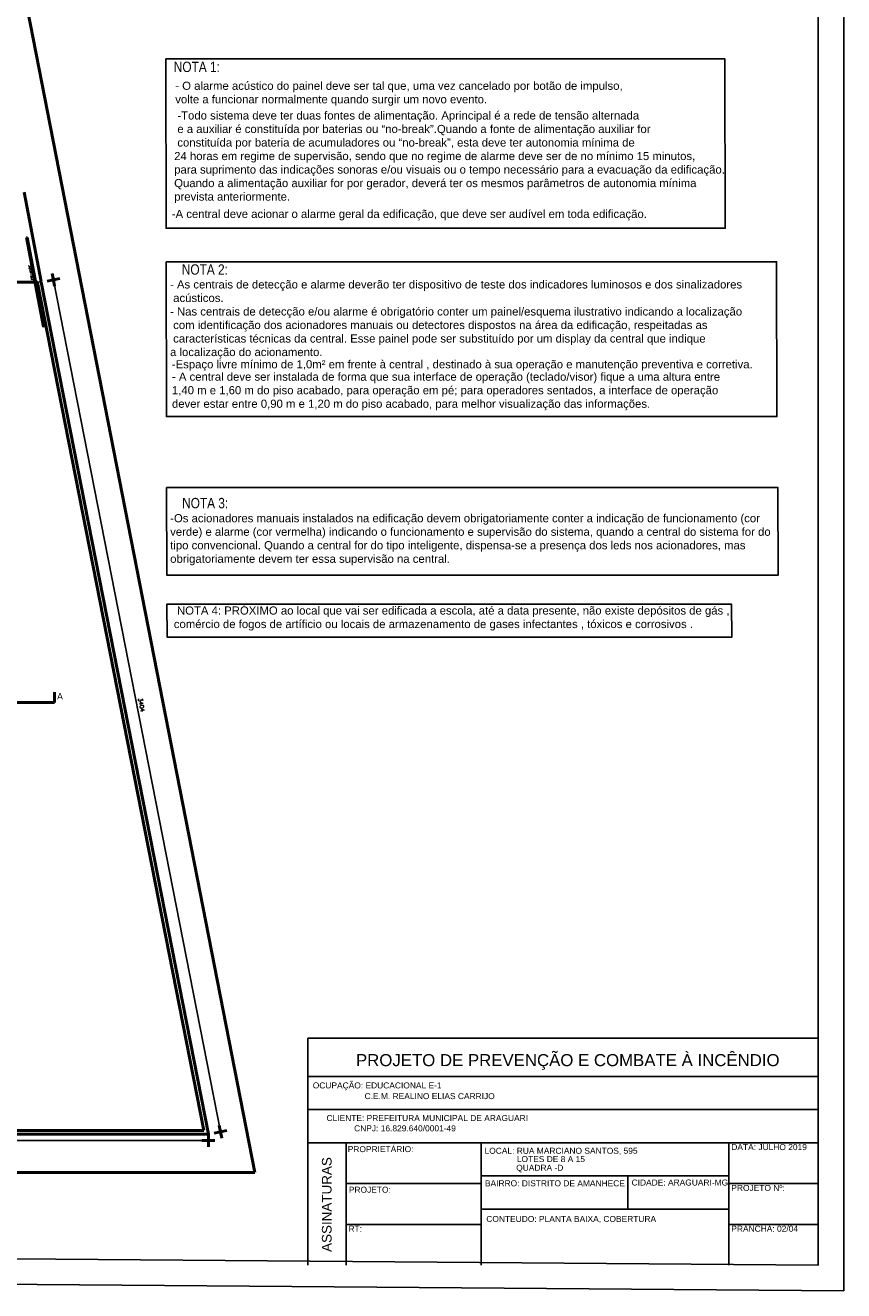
# Model space of a CAD drawing. Header units: inches. Extents: x -33917 to -601, y 26730 to 64098.
# Tile 14 of 80: x -24227 to -21020, y 26739 to 31699. Entities that reach past the tile are written whole.
import ezdxf
from ezdxf.enums import TextEntityAlignment as Align

# ---------------------------------------------------------------- set-up
doc = ezdxf.new("R2010")
doc.units = ezdxf.units.IN
doc.header["$LTSCALE"] = 0.8
doc.header["$MEASUREMENT"] = 0
doc.header["$PDMODE"] = 2
for name, color, linetype in [('cota', 54, 'Continuous'), ('texto', 7, 'Continuous'), ('VISTA3', 7, 'Continuous')]:
    doc.layers.add(name, color=color, linetype=linetype)
doc.layers.add('Janela', color=4, linetype='Continuous', lineweight=25)
doc.layers.add('Parede', color=7, linetype='Continuous', lineweight=50)
doc.styles.add('R', font='romans.shx')
doc.styles.add('simplexNt', font='simplex.shx')
doc.styles.add('STYLE2', font='arial.ttf')
doc.styles.add('style4', font='txt')
doc.styles.add('Swiss Cn Cota', font='swissc.ttf')
doc.dimstyles.new('100', dxfattribs={"dimscale": 2, "dimtxt": 14, "dimasz": 1, "dimexe": 1, "dimexo": 1, "dimgap": 5, "dimtad": 1, "dimdec": 0, "dimdsep": 46, "dimtxsty": 'R', "dimblk1": 'COTA', "dimblk2": 'COTA', "dimsah": 1, "dimcen": 1, "dimse1": 1, "dimse2": 1, "dimclrt": 7, "dimaunit": 1, "dimadec": 0, "dimazin": 0, "dimtfac": 1, "dimtdec": 0, "dimtmove": 2, "dimatfit": 3, "dimldrblk": 'COTA', "dimfxl": 1, "dimtolj": 1, "dimarcsym": 0})

# ---------------------------------------------------------------- blocks, each defined once
blk = doc.blocks.new('COTA')
h = blk.add_hatch(color=256)
h.paths.add_polyline_path([(0, 1.5, 0.414214), (-1.5, 0), (0, 0)])
h.paths.add_polyline_path([(1.5, 0), (0, 0), (0, -1.5, 0.414214)])
h.paths.add_polyline_path([(0, 1.5), (0, 0), (1.5, 0, 0.414214)])
h.paths.add_polyline_path([(0, 0), (-1.5, 0, 0.414214), (0, -1.5)])
for p, q in [((0, 0), (-12.5, 0)), ((0, 12.5), (0, 0)), ((0, -12.5), (0, 0)), ((0, 0), (12.5, 0))]:
    blk.add_line(p, q)
blk.add_circle((0, 0), 1.5)
blk = doc.blocks.new('*D115')
at = {"layer": 'Defpoints', "color": 0, "lineweight": -3, "transparency": 16777216}
for p in [(-27967.6, 27352), (-23509.6, 27352), (-23509.6, 27327.8)]:
    blk.add_point(p, dxfattribs=at)
at = {"layer": 'Parede', "color": 0, "lineweight": -2, "transparency": 16777216}
blk.add_line((-27965.6, 27327.8), (-23511.6, 27327.8), dxfattribs=at)
at = {"layer": 'Parede', "color": 0, "lineweight": -2, "transparency": 16777216, "xscale": 2, "yscale": 2, "zscale": 2, "rotation": 180}
blk.add_blockref('COTA', (-27967.6, 27327.8), dxfattribs=at)
at = {"layer": 'Parede', "color": 0, "lineweight": -2, "transparency": 16777216, "xscale": 2, "yscale": 2, "zscale": 2}
blk.add_blockref('COTA', (-23509.6, 27327.8), dxfattribs=at)
at = {"layer": 'Parede', "color": 7, "transparency": 16777216, "insert": (-25738.6, 27345.8), "char_height": 16, "attachment_point": 5, "style": 'R'}
blk.add_mtext('\\A1;4458', dxfattribs=at)
blk = doc.blocks.new('*D35')
at = {"layer": 'Defpoints', "color": 0, "lineweight": -3, "transparency": 16777216}
for p in [(-24164.4, 30692), (-24116.7, 30701.4), (-23509.6, 27352)]:
    blk.add_point(p, dxfattribs=at)
at = {"layer": 'Parede', "color": 0, "lineweight": -2, "transparency": 16777216}
blk.add_line((-23462.2, 27363.3), (-24116.3, 30699.4), dxfattribs=at)
at = {"layer": 'Parede', "color": 0, "lineweight": -2, "transparency": 16777216, "xscale": 2, "yscale": 2, "zscale": 2}
for p, rotation in [((-24116.7, 30701.4), 101.0921476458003), ((-23461.9, 27361.4), 281.0921476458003)]:
    blk.add_blockref('COTA', p, dxfattribs=dict(at, rotation=rotation))
at = {"layer": 'Parede', "color": 7, "transparency": 16777216, "insert": (-23771.6, 29034.8), "char_height": 16, "attachment_point": 5, "rotation": 281.0921, "style": 'R'}
blk.add_mtext('\\A1;3404', dxfattribs=at)

msp = doc.modelspace()

# ---------------------------------------------------------------- linework, layer by layer
at = {"layer": 'Janela'}
msp.add_line((-24155.818, 30517.072), (-24152.87, 30517.633), dxfattribs=at)
at = {"layer": 'Parede'}
for p, q in [((-24526.086, 33334.435), (-23327.371, 27202.012)), ((-24231.365, 31044.808), (-24164.942, 30694.654)), ((-24219.367, 30867.219), (-24222.314, 30866.658)), ((-24222.314, 30866.658), (-24155.818, 30517.072)), ((-24219.367, 30867.219), (-24152.87, 30517.633)), ((-24398.441, 30692.012), (-24179.679, 30691.859)), ((-24179.161, 30689.126), (-23527.861, 27367.012)), ((-24164.441, 30692.012), (-23509.634, 27352.012)), ((-24111.914, 29044.632), (-24111.914, 29084.632)), ((-27925.184, 29044.632), (-24111.914, 29044.632)), ((-23527.861, 27367.012), (-25932.341, 27367.012)), ((-23509.634, 27352.012), (-25932.341, 27352.012)), ((-23327.371, 27202.012), (-27973.441, 27202.012))]:
    msp.add_line(p, q, dxfattribs=at)
at = {"layer": 'Parede', "lineweight": -3}
for p, q in [((-24179.679, 30691.859), (-24164.942, 30694.654)), ((-24179.178, 30689.216), (-24179.679, 30691.859)), ((-24164.441, 30692.012), (-24164.942, 30694.654))]:
    msp.add_line(p, q, dxfattribs=at)
at = {"layer": 'texto'}
for p, q in [((-21120.354, 27728.875), (-23120.354, 27728.875)), ((-23120.354, 27728.875), (-23120.354, 26838.875)), ((-21120.354, 27578.875), (-23120.354, 27578.875)), ((-21120.354, 27448.875), (-23120.354, 27448.875)), ((-21120.354, 27318.875), (-23120.354, 27318.875)), ((-22970.354, 27318.875), (-22970.354, 26838.875)), ((-22440.354, 27318.875), (-22440.354, 26838.875)), ((-21470.354, 26838.875), (-21470.354, 27318.875)), ((-21470.354, 27188.875), (-22440.354, 27188.875)), ((-21866.449, 27058.875), (-21866.449, 27188.875)), ((-22440.354, 27158.875), (-22970.354, 27158.875)), ((-21120.354, 27158.875), (-21470.354, 27158.875)), ((-21470.354, 27058.875), (-22440.354, 27058.875)), ((-22440.354, 26998.875), (-22970.354, 26998.875)), ((-21120.354, 26998.875), (-21470.354, 26998.875))]:
    msp.add_line(p, q, dxfattribs=at)
for points in [[(-33831.702, 26838.875), (-21020.354, 26738.875), (-21020.354, 33649.64), (-33831.702, 33749.64)], [(-33731.702, 26938.875), (-21120.354, 26838.875), (-21120.354, 33549.64), (-33731.702, 33649.64)], [(-23676.705, 31567.162), (-21485.935, 31567.162), (-21484.645, 30903.676), (-23675.414, 30903.676)], [(-23675.414, 30772.43), (-21283.296, 30772.43), (-21282.005, 30165.017), (-23674.123, 30165.017)], [(-23674.123, 29887.021), (-21277.976, 29887.021), (-21276.686, 29543.951), (-23672.833, 29543.951)], [(-23672.401, 29429.277), (-21459.786, 29429.277), (-21458.495, 29300.995), (-23671.11, 29300.995)]]:
    msp.add_lwpolyline(points, close=True, dxfattribs=at)

# ---------------------------------------------------------------- texts
at = {"layer": 'cota', "color": 7, "style": 'STYLE2'}
for s, height, p in [('PROJETO DE PREVENÇÃO E COMBATE À INCÊNDIO', 47.10334, (-22931.261, 27619.063)), ('C.E.M. REALINO ELIAS CARRIJO', 23.55167, (-22897.553, 27489.803)), ('PROPRIETÁRIO:', 23.55167, (-22963.499, 27282.095)), ('LOCAL: RUA MARCIANO SANTOS, 595', 23.55167, (-22427.497, 27275.495)), ('DATA: JULHO 2019', 23.55167, (-21460.636, 27289.961)), ('QUADRA -D', 23.5517, (-22303.427, 27208.883)), ('LOTES DE 8 A 15 ', 23.55167, (-22300.965, 27242.982)), ('PROJETO:', 23.5517, (-22959.205, 27122.81)), ('BAIRRO: DISTRITO DE AMANHECE', 23.55167, (-22425.954, 27148.087)), ('CIDADE: ARAGUARI-MG', 23.55167, (-21851.345, 27151.089)), ('PROJETO Nº:', 23.55167, (-21460.636, 27129.961)), ('CONTEUDO: PLANTA BAIXA, COBERTURA', 23.55167, (-22420.626, 27008.424)), ('RT:', 23.5517, (-22960.636, 26969.961)), ('PRANCHA: 02/04', 23.55167, (-21460.636, 26969.961))]:
    msp.add_text(s, height=height, dxfattribs=at).set_placement(p)
msp.add_text('OCUPAÇÃO: EDUCACIONAL E-1', height=23.55167, dxfattribs=at).set_placement((-23100.518, 27524.648), align=Align.BOTTOM_LEFT)
for s, p in [('CLIENTE: PREFEITURA MUNICIPAL DE ARAGUARI', (-22256.93, 27396.687)), ('CNPJ: 16.829.640/0001-49', (-22539.786, 27356.418))]:
    msp.add_text(s, height=23.55167, dxfattribs=at).set_placement(p, align=Align.BOTTOM_RIGHT)
msp.add_text('ASSINATURAS', height=37.68268, rotation=90, dxfattribs=at).set_placement((-23027.005, 26890.852))
at = {"layer": 'cota', "color": 7, "attachment_point": 1, "style": 'STYLE2'}
for s, insert, char_height, width in [('- O alarme acústico do painel deve ser tal que, uma vez cancelado por botão de impulso, \\Pvolte a funcionar normalmente quando surgir um novo evento.', (-23639.321, 31477.859, -70.875), 31.79476, 2961.69918), (' -Todo sistema deve ter duas fontes de alimentação. Aprincipal é a rede de tensão alternada\\P e a auxiliar é constituída por baterias ou “no-break”.Quando a fonte de alimentação auxiliar for\\P constituída por bateria de acumuladores ou “no-break”, esta deve ter autonomia mínima de \\P24 horas em regime de supervisão, sendo que no regime de alarme deve ser de no mínimo 15 minutos,\\Ppara suprimento das indicações sonoras e/ou visuais ou o tempo necessário para a evacuação da edificação.\\PQuando a alimentação auxiliar for por gerador, deverá ter os mesmos parâmetros de autonomia mínima \\Pprevista anteriormente.', (-23643.561, 31361.441, -70.875), 31.794758, 2961.69918), (' -A central deve acionar o alarme geral da edificação, que deve ser audível em toda edificação.', (-23665.219, 30975.539, 70.875), 31.79476, 2961.69918), ('- As centrais de detecção e alarme deverão ter dispositivo de teste dos indicadores luminosos e dos sinalizadores\\P acústicos.\\P- Nas centrais de detecção e/ou alarme é obrigatório conter um painel/esquema ilustrativo indicando a localização\\P com identificação dos acionadores manuais ou detectores dispostos na área da edificação, respeitadas as\\P características técnicas da central. Esse painel pode ser substituído por um display da central que indique \\Pa localização do acionamento.', (-23659.818, 30699.128), 31.794758, 2961.69918), ('-Espaço livre mínimo de 1,0m² em frente à central , destinado à sua operação e manutenção preventiva e corretiva.', (-23652.877, 30386.154, -157.5), 31.794758, 2961.69918), ('- A central deve ser instalada de forma que sua interface de operação (teclado/visor) fique a uma altura entre \\P1,40 m e 1,60 m do piso acabado, para operação em pé; para operadores sentados, a interface de operação \\Pdever estar entre 0,90 m e 1,20 m do piso acabado, para melhor visualização das informações.', (-23652.342, 30337.504), 31.794758, 2961.69918), ('-Os acionadores manuais instalados na edificação devem obrigatoriamente conter a indicação de funcionamento (cor verde) e alarme (cor vermelha) indicando o funcionamento e supervisão do sistema, quando a central do sistema for do tipo convencional. Quando a central for do tipo inteligente, dispensa-se a presença dos leds nos acionadores, mas obrigatoriamente devem ter essa supervisão na central.', (-23659.207, 29782.795), 31.794758, 2408.7634), (' NOTA 4: PRÓXIMO ao local que vai ser edificada a escola, até a data presente, não existe depósitos de gás , comércio de fogos de artíficio ou locais de armazenamento de gases infectantes , tóxicos e corrosivos .', (-23644.985, 29420.94, -70.875), 31.794758, 2189.2789)]:
    msp.add_mtext(s, dxfattribs=dict(at, insert=insert, char_height=char_height, width=width))
at = {"layer": 'Parede', "style": 'simplexNt'}
msp.add_text('350x180', height=10, rotation=279.460607, dxfattribs=at).set_placement((-24213.373, 30758.85))
at = {"layer": 'Parede', "style": 'style4'}
msp.add_text('A', height=25, dxfattribs=at).set_placement((-24102.05, 29056.647))
at = {"layer": 'VISTA3', "style": 'Swiss Cn Cota'}
for s, p in [('NOTA 1:', (-23645.002, 31515.788)), ('NOTA 2:', (-23613.59, 30721.535)), ('NOTA 3:', (-23612.299, 29805.859))]:
    msp.add_text(s, height=40.5, dxfattribs=at).set_placement(p)

# ---------------------------------------------------------------- dimensions: what is measured, and where the dimension line sits
at = {"layer": 'Parede'}
for p1, p2, distance, picture, middle in [((-23509.634, 27352.012), (-24164.441, 30692.012), -48.685, '*D35', (-23771.599, 29034.841)), ((-27967.634, 27352.012), (-23509.634, 27352.012), -24.177, '*D115', (-25738.634, 27345.835))]:
    dim = msp.add_aligned_dim(p1=p1, p2=p2, distance=distance, dimstyle='100', override={"dimtxt": 8}, dxfattribs=at)
    dim.commit()
    dim.dimension.update_dxf_attribs({"geometry": picture, "text_midpoint": middle})

doc.saveas('drawing.dxf')
